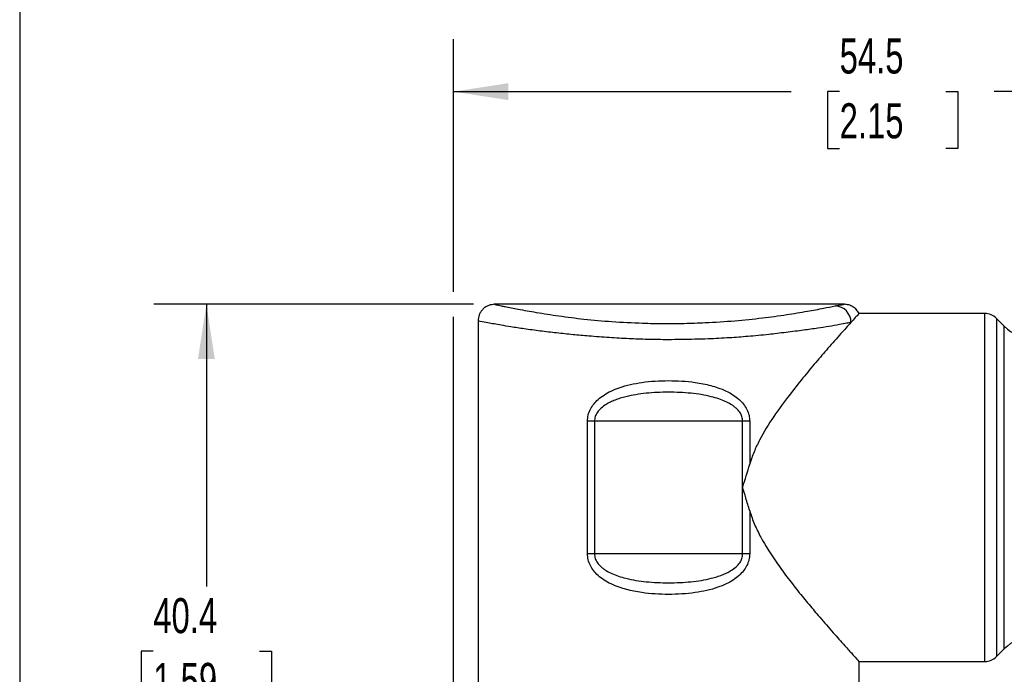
# Model space of a CAD drawing. Header units: millimetres. Extents: x 6 to 273, y 6 to 210.
# Tile 3 of 11: x 6 to 66, y 131 to 171. Entities that reach past the tile are written whole.
import ezdxf

# ---------------------------------------------------------------- set-up
doc = ezdxf.new("R2010")
doc.units = ezdxf.units.MM
doc.linetypes.add('SLD-Solid', pattern=[0])
doc.layers.add('DIMENSIONS', color=140, linetype='SLD-Solid', lineweight=25)
doc.layers.add('TEXT', color=140, linetype='SLD-Solid', lineweight=25)
doc.styles.add('SLDTEXTSTYLE0', font='TXT', dxfattribs={"width": 0.7})
doc.dimstyles.new('SLDDIMSTYLE1', dxfattribs={"dimtxt": 2.158008, "dimasz": 3.302, "dimexe": 0, "dimexo": 0.0625, "dimgap": 0.539502, "dimtad": 0, "dimtih": 1, "dimtoh": 1, "dimdec": 1, "dimrnd": 1e-09, "dimzin": 12, "dimdsep": 46, "dimtxsty": 'SLDTEXTSTYLE0', "dimsah": 1, "dimcen": 0.09, "dimadec": 0, "dimazin": 3, "dimtfac": 1, "dimtdec": 1, "dimtofl": 0, "dimtmove": 0, "dimatfit": 3, "dimfxl": 0, "dimfrac": 2, "dimtolj": 1, "dimtzin": 12, "dimarcsym": 0})

# ---------------------------------------------------------------- blocks, each defined once
blk = doc.blocks.new('_D_5')
at = {"layer": 'DIMENSIONS'}
for p, q in [((33.755, 153.387), (14.446, 153.387)), ((17.621, 153.387), (17.621, 136.358)), ((14.415, 132.445), (13.69, 132.445)), ((13.69, 132.445), (13.69, 129.015)), ((20.827, 132.445), (21.552, 132.445)), ((21.552, 132.445), (21.552, 129.015)), ((13.69, 129.015), (14.415, 129.015)), ((21.552, 129.015), (20.827, 129.015)), ((17.621, 113.03), (17.621, 128.532)), ((37.96, 113.03), (14.446, 113.03))]:
    blk.add_line(p, q, dxfattribs=at)
for points in [[(17.621, 153.387), (17.113, 150.085), (18.129, 150.085)], [(17.621, 113.03), (18.129, 116.332), (17.113, 116.332)]]:
    blk.add_solid(points, dxfattribs=at)
at = {"layer": 'DIMENSIONS', "char_height": 2.1167, "attachment_point": 1, "style": 'SLDTEXTSTYLE0'}
for s, insert in [('40.4', (14.415, 135.657)), ('1.59', (14.415, 131.744))]:
    blk.add_mtext(s, dxfattribs=dict(at, insert=insert))
blk = doc.blocks.new('_D_7')
at = {"layer": 'DIMENSIONS'}
for p, q in [((32.54, 154.149), (32.54, 169.397)), ((87.025, 151.6), (87.025, 169.397)), ((32.54, 166.222), (52.927, 166.222)), ((55.852, 166.222), (55.127, 166.222)), ((55.127, 166.222), (55.127, 162.792)), ((62.265, 166.222), (62.989, 166.222)), ((62.989, 166.222), (62.989, 162.792)), ((87.025, 166.222), (65.189, 166.222)), ((55.127, 162.792), (55.852, 162.792)), ((62.989, 162.792), (62.265, 162.792)), ((32.54, 123.9), (32.54, 152.625))]:
    blk.add_line(p, q, dxfattribs=at)
for points in [[(32.54, 166.222), (35.842, 165.714), (35.842, 166.73)], [(87.025, 166.222), (83.723, 166.73), (83.723, 165.714)]]:
    blk.add_solid(points, dxfattribs=at)
at = {"layer": 'DIMENSIONS', "char_height": 2.1167, "attachment_point": 1, "style": 'SLDTEXTSTYLE0'}
for s, insert in [('54.5', (55.852, 169.434)), ('2.15', (55.852, 165.521))]:
    blk.add_mtext(s, dxfattribs=dict(at, insert=insert))

msp = doc.modelspace()

# ---------------------------------------------------------------- linework, layer by layer
for p, q in [((56.14, 153.387), (34.975, 153.387)), ((64.611, 152.83), (57.018, 152.83)), ((64.611, 131.83), (64.611, 152.83)), ((34.025, 152.386), (34.025, 127.93)), ((65.793, 152.063), (65.318, 152.537)), ((65.318, 152.537), (65.318, 132.123)), ((65.793, 132.598), (65.793, 152.063)), ((40.627, 138.33), (40.627, 146.33)), ((41.053, 146.33), (40.627, 146.33)), ((49.997, 146.33), (41.053, 146.33)), ((41.053, 146.33), (41.053, 138.33)), ((50.423, 146.33), (49.997, 146.33)), ((49.997, 142.33), (49.997, 146.33)), ((50.423, 146.33), (50.423, 143.741)), ((49.997, 138.33), (49.997, 142.33)), ((50.423, 140.919), (50.423, 138.33)), ((41.053, 138.33), (40.627, 138.33)), ((49.997, 138.33), (41.053, 138.33)), ((50.423, 138.33), (49.997, 138.33)), ((65.318, 132.123), (65.793, 132.598)), ((57.01, 131.83), (64.611, 131.83)), ((57.025, 127.93), (57.025, 131.847))]:
    msp.add_line(p, q)
for centre, radius, start, end in [((55.538, 152.293), 0.999, 0.02309, 87.60311), ((64.611, 151.83), 1, 45.00012, 89.99972), ((67.561, 153.83), 2.5, 225.00009, 269.99995), ((67.561, 130.83), 2.5, 90.00005, 134.99998), ((64.611, 132.83), 1, 270.00023, 314.99989)]:
    msp.add_arc(centre, radius, start, end)
for points, knots in [([(35.041, 153.387), (34.913, 153.375), (34.716, 153.357), (34.479, 153.232), (34.315, 153.102), (34.183, 152.939), (34.057, 152.702), (34.038, 152.505), (34.025, 152.377)], [0, 0, 0, 0, 0.238906, 0.367866, 0.499707, 0.631593, 0.760681, 1, 1, 1, 1]), ([(35.026, 153.387), (35.034, 153.385), (35.067, 153.377), (35.142, 153.36), (35.267, 153.332), (35.442, 153.293), (35.837, 153.21), (36.539, 153.074), (37.62, 152.884), (38.946, 152.674), (40.469, 152.482), (42.157, 152.333), (43.754, 152.251), (45.207, 152.221), (46.465, 152.231), (47.909, 152.28), (49.486, 152.383), (51.13, 152.551), (52.589, 152.748), (53.822, 152.952), (54.796, 153.131), (55.351, 153.245), (55.58, 153.292)], [0, 0, 0, 0, 0.00121, 0.004928, 0.011127, 0.019801, 0.030942, 0.069536, 0.123406, 0.189855, 0.263976, 0.345725, 0.435152, 0.49552, 0.556246, 0.617388, 0.704714, 0.785138, 0.856634, 0.917878, 0.966232, 1, 1, 1, 1]), ([(55.58, 153.292), (55.648, 153.305), (55.772, 153.33), (55.969, 153.363), (56.022, 153.372), (56.143, 153.389), (56.128, 153.387), (56.128, 153.387)], [0, 0, 0, 0, 0.390557, 0.702526, 0.924, 0.998962, 1, 1, 1, 1]), ([(57.025, 152.83), (56.979, 152.909), (56.883, 153.068), (56.663, 153.247), (56.405, 153.365), (56.22, 153.38), (56.129, 153.387)], [0, 0, 0, 0, 0.24511, 0.5, 0.75489, 1, 1, 1, 1]), ([(57.018, 152.823), (56.999, 152.803), (56.925, 152.725), (56.766, 152.547), (56.625, 152.39), (56.537, 152.294)], [0, 0, 0, 0, 0.114836, 0.453619, 1, 1, 1, 1]), ([(56.537, 152.294), (56.449, 152.276), (56.218, 152.23), (55.773, 152.143), (55.192, 152.044), (54.47, 151.934), (53.795, 151.84), (53.155, 151.756), (52.62, 151.689), (52.085, 151.624), (51.315, 151.539), (50.361, 151.447), (49.142, 151.355), (48.074, 151.304), (47.103, 151.272), (46.298, 151.256), (45.561, 151.25), (44.882, 151.254), (44.095, 151.27), (43.112, 151.307), (41.929, 151.374), (40.802, 151.457), (39.743, 151.553), (38.765, 151.654), (37.781, 151.769), (36.858, 151.896), (36.073, 152.015), (35.469, 152.115), (35.008, 152.195), (34.588, 152.271), (34.267, 152.33), (34.071, 152.376), (34.027, 152.386)], [0, 0, 0, 0, 0.011961, 0.031149, 0.060107, 0.08992, 0.12797, 0.150418, 0.175296, 0.199451, 0.221846, 0.277869, 0.326435, 0.383771, 0.419364, 0.455153, 0.490442, 0.51702, 0.545041, 0.594658, 0.647317, 0.702075, 0.744289, 0.788136, 0.832276, 0.875592, 0.911429, 0.937527, 0.956699, 0.973405, 0.993999, 1, 1, 1, 1]), ([(56.537, 152.294), (56.334, 152.068), (55.868, 151.551), (55.16, 150.749), (54.39, 149.859), (53.608, 148.923), (52.751, 147.84), (51.843, 146.611), (51.139, 145.456), (50.668, 144.485), (50.505, 143.99), (50.423, 143.741)], [0, 0, 0, 0, 0.085998, 0.197462, 0.303292, 0.419506, 0.543169, 0.694819, 0.852391, 0.925828, 1, 1, 1, 1]), ([(40.627, 146.33), (40.636, 146.454), (40.655, 146.707), (40.8, 147.058), (41.005, 147.377), (41.28, 147.666), (41.632, 147.93), (42.063, 148.166), (42.815, 148.466), (43.981, 148.723), (45.525, 148.81), (46.766, 148.74), (47.611, 148.596), (48.067, 148.489), (48.53, 148.348), (48.987, 148.166), (49.419, 147.93), (49.773, 147.663), (50.054, 147.368), (50.258, 147.045), (50.397, 146.696), (50.415, 146.451), (50.423, 146.33)], [0, 0, 0, 0, 0.0308795, 0.0632173, 0.0936523, 0.1254526, 0.162648, 0.2032635, 0.2481621, 0.3651857, 0.4999313, 0.6345504, 0.675427, 0.7144287, 0.7516999, 0.7966414, 0.8373165, 0.8745898, 0.9073584, 0.9385985, 0.9699764, 1, 1, 1, 1]), ([(49.997, 146.33), (49.989, 146.424), (49.971, 146.617), (49.824, 146.889), (49.64, 147.089), (49.454, 147.239), (49.241, 147.382), (48.942, 147.538), (48.543, 147.691), (47.858, 147.885), (46.844, 148.045), (45.747, 148.09), (44.843, 148.07), (44.182, 148.023), (43.553, 147.941), (43.03, 147.835), (42.614, 147.722), (42.301, 147.614), (42.018, 147.492), (41.731, 147.336), (41.457, 147.14), (41.227, 146.891), (41.08, 146.618), (41.062, 146.425), (41.053, 146.33)], [0, 0, 0, 0, 0.02718, 0.055678, 0.087677, 0.105546, 0.124858, 0.162138, 0.203217, 0.248585, 0.368723, 0.499887, 0.566884, 0.630926, 0.69222, 0.751065, 0.785375, 0.817315, 0.847068, 0.874865, 0.912081, 0.944144, 0.972715, 1, 1, 1, 1]), ([(49.997, 142.33), (49.999, 142.337), (50.144, 142.806), (50.285, 143.277), (50.423, 143.741)], [0, 0, 0, 0, 0.0139044, 1, 1, 1, 1]), ([(50.423, 140.919), (50.346, 141.183), (50.207, 141.654), (50.061, 142.123), (49.997, 142.33)], [0, 0, 0, 0, 0.5590278, 1, 1, 1, 1]), ([(50.423, 140.919), (50.515, 140.644), (50.697, 140.097), (51.219, 139.059), (51.885, 138.008), (52.659, 136.944), (53.327, 136.089), (53.989, 135.281), (54.697, 134.445), (55.431, 133.603), (56.052, 132.904), (56.602, 132.296), (56.755, 132.126), (57.063, 131.789), (57.014, 131.842), (57.01, 131.847)], [0, 0, 0, 0, 0.076747, 0.152647, 0.307219, 0.406009, 0.50126, 0.594763, 0.682565, 0.792538, 0.886371, 0.943515, 0.982469, 0.998532, 1, 1, 1, 1]), ([(50.423, 138.33), (50.414, 138.207), (50.395, 137.954), (50.251, 137.603), (50.046, 137.284), (49.77, 136.995), (49.419, 136.731), (48.988, 136.495), (48.235, 136.195), (47.07, 135.938), (45.526, 135.85), (44.284, 135.92), (43.44, 136.065), (42.984, 136.171), (42.52, 136.312), (42.063, 136.494), (41.632, 136.731), (41.277, 136.997), (40.997, 137.293), (40.793, 137.616), (40.654, 137.964), (40.636, 138.21), (40.627, 138.33)], [0, 0, 0, 0, 0.0308796, 0.0632173, 0.0936522, 0.1254527, 0.1626481, 0.2032636, 0.2481622, 0.3651859, 0.4999314, 0.6345505, 0.6754268, 0.7144289, 0.7517001, 0.7966415, 0.8373164, 0.8745899, 0.9073586, 0.9385985, 0.9699764, 1, 1, 1, 1]), ([(41.053, 138.33), (41.062, 138.236), (41.08, 138.044), (41.227, 137.772), (41.41, 137.571), (41.596, 137.422), (41.809, 137.279), (42.109, 137.123), (42.507, 136.97), (43.193, 136.776), (44.206, 136.616), (45.304, 136.571), (46.207, 136.59), (46.868, 136.638), (47.498, 136.72), (48.02, 136.825), (48.436, 136.939), (48.749, 137.047), (49.033, 137.169), (49.32, 137.325), (49.594, 137.52), (49.823, 137.77), (49.971, 138.043), (49.989, 138.236), (49.997, 138.33)], [0, 0, 0, 0, 0.0271798, 0.0556774, 0.0876774, 0.1055464, 0.1248585, 0.1621379, 0.2032169, 0.2485849, 0.3687224, 0.4998869, 0.5668837, 0.6309261, 0.6922201, 0.7510655, 0.7853755, 0.8173153, 0.8470679, 0.8748652, 0.9120812, 0.9441434, 0.9727152, 1, 1, 1, 1])]:
    msp.add_open_spline(points, degree=3, knots=knots)
at = {"layer": 'TEXT'}
msp.add_line((6.35, 209.55), (6.35, 6.35), dxfattribs=at)

# ---------------------------------------------------------------- dimensions: what is measured, and where the dimension line sits
at = {"layer": 'DIMENSIONS'}
for base, p1, p2, angle, picture, middle in [((87.025, 166.222), (32.54, 122.63), (87.025, 150.33), 0, '_D_7', (59.058, 166.222)), ((17.621, 113.03), (35.025, 153.387), (39.23, 113.03), 90, '_D_5', (17.621, 132.445))]:
    dim = msp.add_linear_dim(base=base, p1=p1, p2=p2, angle=angle, dimstyle='SLDDIMSTYLE1', dxfattribs=at)
    dim.commit()
    dim.dimension.update_dxf_attribs({"geometry": picture, "text_midpoint": middle, "dimtype": 160})

doc.saveas('drawing.dxf')
